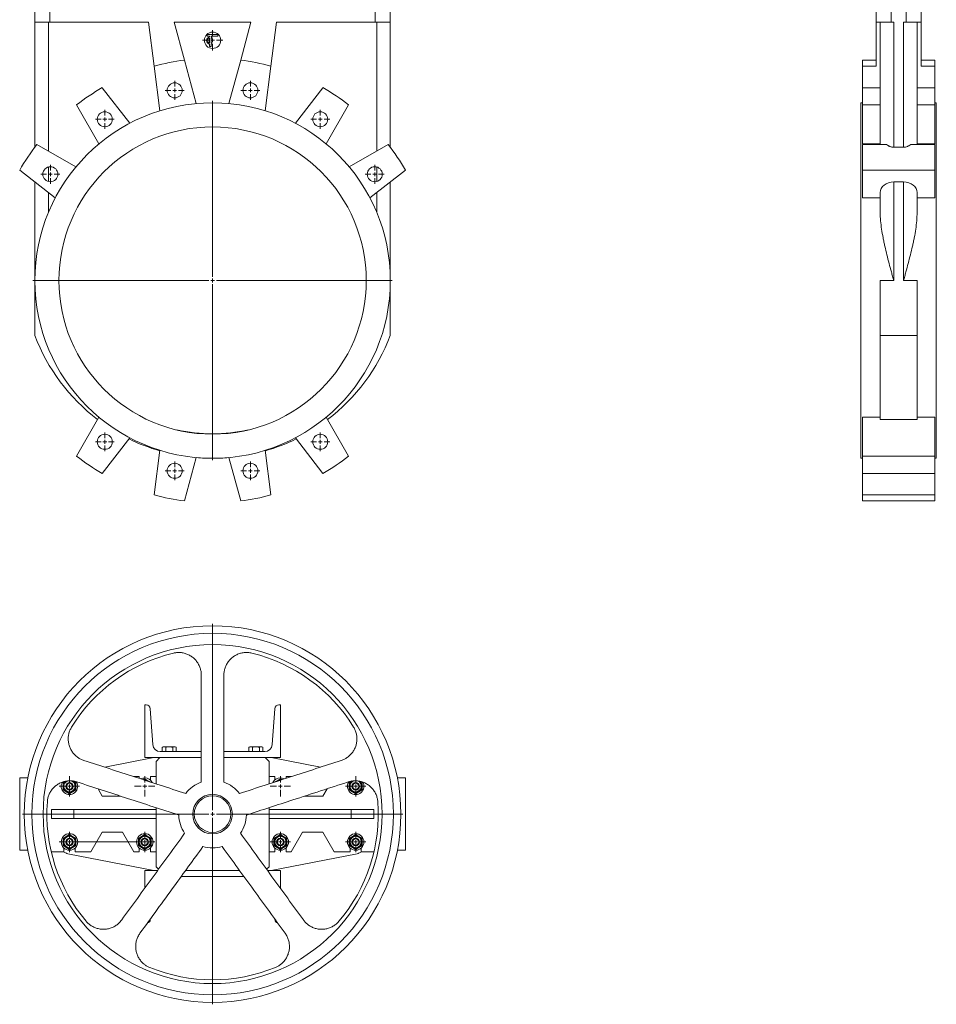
# Model space of a CAD drawing. Header units: millimetres. Extents: x -477 to 13693, y -1553 to 22661.
# Tile 1 of 2: x -477 to 11693, y -1553 to 11519. Entities that reach past the tile are written whole.
import ezdxf

# ---------------------------------------------------------------- set-up
doc = ezdxf.new("R2010")
doc.units = ezdxf.units.MM
doc.header["$LTSCALE"] = 10

# ---------------------------------------------------------------- blocks, each defined once
blk = doc.blocks.new('SW_CENTERMARKSYMBOL_0')
at = {"color": 0, "linetype": 'Continuous', "lineweight": 0}
for p, q in [((0, 50), (0, 2385)), ((-50, 0), (-2385, 0)), ((0, 0), (-25, 0)), ((0, 0), (0, 25)), ((0, 0), (0, -25)), ((0, 0), (25, 0)), ((50, 0), (2385, 0)), ((0, -50), (0, -2385))]:
    blk.add_line(p, q, dxfattribs=at)
blk = doc.blocks.new('SW_CENTERMARKSYMBOL_1')
at = {"color": 0, "linetype": 'Continuous', "lineweight": 0}
for p, q in [((-50, 0), (-125, 0)), ((0, 0), (-25, 0)), ((0, 50), (0, 125)), ((0, 0), (0, 25)), ((0, 0), (0, -25)), ((0, 0), (25, 0)), ((50, 0), (125, 0)), ((0, -50), (0, -125))]:
    blk.add_line(p, q, dxfattribs=at)
blk = doc.blocks.new('SW_CENTERMARKSYMBOL_2')
at = {"color": 0, "linetype": 'Continuous', "lineweight": 0}
for p, q in [((-50, 0), (-125, 0)), ((0, 0), (-25, 0)), ((0, 50), (0, 125)), ((0, 0), (0, 25)), ((0, 0), (0, -25)), ((0, 0), (25, 0)), ((50, 0), (125, 0)), ((0, -50), (0, -125))]:
    blk.add_line(p, q, dxfattribs=at)
blk = doc.blocks.new('SW_CENTERMARKSYMBOL_3')
at = {"color": 0, "linetype": 'Continuous', "lineweight": 0}
for p, q in [((-50, 0), (-125, 0)), ((0, 0), (-25, 0)), ((0, 50), (0, 125)), ((0, 0), (0, 25)), ((0, 0), (0, -25)), ((0, 0), (25, 0)), ((50, 0), (125, 0)), ((0, -50), (0, -125))]:
    blk.add_line(p, q, dxfattribs=at)
blk = doc.blocks.new('SW_CENTERMARKSYMBOL_4')
at = {"color": 0, "linetype": 'Continuous', "lineweight": 0}
for p, q in [((-50, 0), (-125, 0)), ((0, 0), (-25, 0)), ((0, 50), (0, 125)), ((0, 0), (0, 25)), ((0, 0), (0, -25)), ((0, 0), (25, 0)), ((50, 0), (125, 0)), ((0, -50), (0, -125))]:
    blk.add_line(p, q, dxfattribs=at)
blk = doc.blocks.new('SW_CENTERMARKSYMBOL_5')
at = {"color": 0, "linetype": 'Continuous', "lineweight": 0}
for p, q in [((-50, 0), (-125, 0)), ((0, 0), (-25, 0)), ((0, 50), (0, 125)), ((0, 0), (0, 25)), ((0, 0), (0, -25)), ((0, 0), (25, 0)), ((50, 0), (125, 0)), ((0, -50), (0, -125))]:
    blk.add_line(p, q, dxfattribs=at)
blk = doc.blocks.new('SW_CENTERMARKSYMBOL_6')
at = {"color": 0, "linetype": 'Continuous', "lineweight": 0}
for p, q in [((-50, 0), (-125, 0)), ((0, 0), (-25, 0)), ((0, 50), (0, 125)), ((0, 0), (0, 25)), ((0, 0), (0, -25)), ((0, 0), (25, 0)), ((50, 0), (125, 0)), ((0, -50), (0, -125))]:
    blk.add_line(p, q, dxfattribs=at)
blk = doc.blocks.new('SW_CENTERMARKSYMBOL_7')
at = {"color": 0, "linetype": 'Continuous', "lineweight": 0}
for p, q in [((-50, 0), (-125, 0)), ((0, 0), (-25, 0)), ((0, 50), (0, 125)), ((0, 0), (0, 25)), ((0, 0), (0, -25)), ((0, 0), (25, 0)), ((50, 0), (125, 0)), ((0, -50), (0, -125))]:
    blk.add_line(p, q, dxfattribs=at)
blk = doc.blocks.new('SW_CENTERMARKSYMBOL_8')
at = {"color": 0, "linetype": 'Continuous', "lineweight": 0}
for p, q in [((-50, 0), (-125, 0)), ((0, 0), (-25, 0)), ((0, 50), (0, 125)), ((0, 0), (0, 25)), ((0, 0), (0, -25)), ((0, 0), (25, 0)), ((50, 0), (125, 0)), ((0, -50), (0, -125))]:
    blk.add_line(p, q, dxfattribs=at)
blk = doc.blocks.new('SW_CENTERMARKSYMBOL_9')
at = {"color": 0, "linetype": 'Continuous', "lineweight": 0}
for p, q in [((-50, 0), (-125, 0)), ((0, 0), (-25, 0)), ((0, 50), (0, 125)), ((0, 0), (0, 25)), ((0, 0), (0, -25)), ((0, 0), (25, 0)), ((50, 0), (125, 0)), ((0, -50), (0, -125))]:
    blk.add_line(p, q, dxfattribs=at)
blk = doc.blocks.new('SW_CENTERMARKSYMBOL_10')
at = {"color": 0, "linetype": 'Continuous', "lineweight": 0}
for p, q in [((-50, 0), (-125, 0)), ((0, 0), (-25, 0)), ((0, 50), (0, 125)), ((0, 0), (0, 25)), ((0, 0), (0, -25)), ((0, 0), (25, 0)), ((50, 0), (125, 0)), ((0, -50), (0, -125))]:
    blk.add_line(p, q, dxfattribs=at)
blk = doc.blocks.new('SW_CENTERMARKSYMBOL_11')
at = {"color": 0, "linetype": 'Continuous', "lineweight": 0}
for p, q in [((0, 50), (0, 134)), ((-50, 0), (-134, 0)), ((0, 0), (-25, 0)), ((0, 0), (0, 25)), ((0, 0), (0, -25)), ((0, 0), (25, 0)), ((50, 0), (134, 0)), ((0, -50), (0, -134))]:
    blk.add_line(p, q, dxfattribs=at)
blk = doc.blocks.new('SW_CENTERMARKSYMBOL_20')
at = {"color": 0, "linetype": 'Continuous', "lineweight": 0}
for p, q in [((0, 50), (0, 2525)), ((-50, 0), (-2525, 0)), ((0, 0), (-25, 0)), ((0, 0), (0, 25)), ((0, 0), (0, -25)), ((0, 0), (25, 0)), ((50, 0), (2525, 0)), ((0, -50), (0, -2525))]:
    blk.add_line(p, q, dxfattribs=at)
blk = doc.blocks.new('SW_CENTERMARKSYMBOL_21')
at = {"color": 0, "linetype": 'Continuous', "lineweight": 0}
for p, q in [((0, 50), (0, 135)), ((-50, 0), (-135, 0)), ((0, 0), (-25, 0)), ((0, 0), (0, 25)), ((0, 0), (0, -25)), ((0, 0), (25, 0)), ((50, 0), (135, 0)), ((0, -50), (0, -135))]:
    blk.add_line(p, q, dxfattribs=at)
blk = doc.blocks.new('SW_CENTERMARKSYMBOL_22')
at = {"color": 0, "linetype": 'Continuous', "lineweight": 0}
for p, q in [((0, 50), (0, 135)), ((-50, 0), (-135, 0)), ((0, 0), (-25, 0)), ((0, 0), (0, 25)), ((0, 0), (0, -25)), ((0, 0), (25, 0)), ((50, 0), (135, 0)), ((0, -50), (0, -135))]:
    blk.add_line(p, q, dxfattribs=at)
blk = doc.blocks.new('SW_CENTERMARKSYMBOL_23')
at = {"color": 0, "linetype": 'Continuous', "lineweight": 0}
for p, q in [((0, 50), (0, 135)), ((-50, 0), (-135, 0)), ((0, 0), (-25, 0)), ((0, 0), (0, 25)), ((0, 0), (0, -25)), ((0, 0), (25, 0)), ((50, 0), (135, 0)), ((0, -50), (0, -135))]:
    blk.add_line(p, q, dxfattribs=at)
blk = doc.blocks.new('SW_CENTERMARKSYMBOL_24')
at = {"color": 0, "linetype": 'Continuous', "lineweight": 0}
for p, q in [((0, 50), (0, 135)), ((-50, 0), (-135, 0)), ((0, 0), (-25, 0)), ((0, 0), (0, 25)), ((0, 0), (0, -25)), ((0, 0), (25, 0)), ((50, 0), (135, 0)), ((0, -50), (0, -135))]:
    blk.add_line(p, q, dxfattribs=at)
blk = doc.blocks.new('SW_CENTERMARKSYMBOL_25')
at = {"color": 0, "linetype": 'Continuous', "lineweight": 0}
for p, q in [((0, 50), (0, 135)), ((-50, 0), (-135, 0)), ((0, 0), (-25, 0)), ((0, 0), (0, 25)), ((0, 0), (0, -25)), ((0, 0), (25, 0)), ((50, 0), (135, 0)), ((0, -50), (0, -135))]:
    blk.add_line(p, q, dxfattribs=at)
blk = doc.blocks.new('SW_CENTERMARKSYMBOL_26')
at = {"color": 0, "linetype": 'Continuous', "lineweight": 0}
for p, q in [((0, 50), (0, 135)), ((-50, 0), (-135, 0)), ((0, 0), (-25, 0)), ((0, 0), (0, 25)), ((0, 0), (0, -25)), ((0, 0), (25, 0)), ((50, 0), (135, 0)), ((0, -50), (0, -135))]:
    blk.add_line(p, q, dxfattribs=at)
blk = doc.blocks.new('SW_CENTERMARKSYMBOL_27')
at = {"color": 0, "linetype": 'Continuous', "lineweight": 0}
for p, q in [((0, 50), (0, 135)), ((1000, 50), (1000, 135)), ((-50, 0), (-135, 0)), ((0, 0), (-25, 0)), ((0, 0), (0, 25)), ((0, 0), (0, -25)), ((0, 0), (25, 0)), ((50, 0), (950, 0)), ((1000, 0), (975, 0)), ((1000, 0), (1000, 25)), ((1000, 0), (1000, -25)), ((1000, 0), (1025, 0)), ((1050, 0), (1135, 0)), ((0, -50), (0, -135)), ((1000, -50), (1000, -135))]:
    blk.add_line(p, q, dxfattribs=at)

msp = doc.modelspace()

# ---------------------------------------------------------------- linework, layer by layer
at = {"color": 7, "linetype": 'Continuous', "lineweight": 15}
for p, q in [((-276, 11486), (-276, 11816)), ((-76, 11486), (-76, 11816)), ((4244, 11486), (4244, 11816)), ((4444, 11486), (4444, 11816)), ((10893, 11486), (10893, 11816)), ((11093, 11486), (11093, 11816)), ((11293, 11486), (11293, 11816)), ((11493, 11486), (11493, 11816)), ((-76, 11486), (-276, 11486)), ((-276, 9826), (-276, 11486)), ((-96, 9774), (-96, 11486)), ((1234, 11486), (-76, 11486)), ((1234, 11486), (1309, 10902)), ((2594, 11486), (1573, 11486)), ((1711, 10982), (1573, 11486)), ((2594, 11486), (2457, 10982)), ((2859, 10902), (2933, 11486)), ((4244, 11486), (2933, 11486)), ((4444, 11486), (4244, 11486)), ((4264, 9774), (4264, 11486)), ((4444, 9826), (4444, 11486)), ((11093, 11486), (10893, 11486)), ((10893, 11486), (10893, 10902)), ((10948, 9861), (10948, 11486)), ((11128, 11486), (11093, 11486)), ((11128, 9826), (11128, 11486)), ((11293, 11486), (11258, 11486)), ((11258, 9826), (11258, 11486)), ((11493, 11486), (11293, 11486)), ((11438, 9861), (11438, 11486)), ((11493, 11486), (11493, 10902)), ((2014, 11302), (2014, 11322)), ((2014, 11322), (2154, 11322)), ((2044, 11302), (2014, 11302)), ((2044, 11291), (2044, 11302)), ((2044, 11208), (2044, 11275)), ((2154, 11302), (2064, 11302)), ((2064, 11291), (2064, 11302)), ((2064, 11208), (2064, 11275)), ((2079, 11285), (2071, 11272)), ((2154, 11322), (2154, 11302)), ((2044, 11162), (2044, 11193)), ((2044, 11162), (2064, 11162)), ((2064, 11162), (2064, 11193)), ((2079, 11198), (2071, 11211)), ((1868, 10406), (1711, 10982)), ((2457, 10982), (2300, 10406)), ((10713, 10982), (10713, 10902)), ((10893, 10982), (10713, 10982)), ((11673, 10982), (11493, 10982)), ((11673, 10982), (11673, 10902)), ((1309, 10902), (1384, 10309)), ((2784, 10309), (2859, 10902)), ((10713, 10902), (10713, 10616)), ((10893, 10902), (10713, 10902)), ((11673, 10902), (11493, 10902)), ((11673, 10902), (11673, 10616)), ((985, 10144), (619, 10616)), ((3548, 10616), (3183, 10144)), ((10713, 10616), (10713, 10389)), ((10948, 10616), (10713, 10616)), ((11673, 10616), (11438, 10616)), ((11673, 10616), (11673, 10389)), ((278, 10389), (575, 9870)), ((3593, 9870), (3889, 10389)), ((10713, 10416), (10693, 10416)), ((10693, 10416), (10693, 5696)), ((10713, 10389), (10713, 9870)), ((10948, 10389), (10713, 10389)), ((11673, 10389), (11438, 10389)), ((11693, 10416), (11673, 10416)), ((11673, 10389), (11673, 9870)), ((11693, 10416), (11693, 5696)), ((269, 9565), (-249, 9861)), ((4417, 9861), (3898, 9565)), ((10948, 9870), (10713, 9870)), ((11033, 9861), (10713, 9861)), ((10713, 9861), (10713, 9520)), ((11258, 9826), (11128, 9826)), ((11673, 9861), (11353, 9861)), ((11673, 9870), (11438, 9870)), ((11673, 9861), (11673, 9520)), ((-96, 9371), (-96, 9564)), ((4264, 9371), (4264, 9564)), ((-477, 9520), (-5, 9154)), ((4172, 9154), (4645, 9520)), ((10713, 9520), (10713, 9154)), ((11673, 9520), (10713, 9520)), ((11673, 9520), (11673, 9154)), ((-276, 8056), (-276, 9365)), ((4444, 8056), (4444, 9365)), ((11128, 9365), (11258, 9365)), ((11128, 8056), (11128, 9365)), ((11258, 8056), (11258, 9365)), ((-96, 8960), (-96, 9225)), ((4264, 8960), (4264, 9225)), ((10948, 9154), (10713, 9154)), ((10948, 8960), (10948, 9225)), ((11438, 8960), (11438, 9225)), ((11673, 9154), (11438, 9154)), ((-276, 8056), (-276, 7328)), ((4444, 8056), (4444, 7328)), ((11128, 8056), (10948, 8056)), ((10948, 8056), (10948, 7328)), ((11438, 8056), (11258, 8056)), ((11438, 8056), (11438, 7328)), ((11438, 7328), (10948, 7328)), ((10948, 7328), (10948, 6210)), ((11438, 7328), (11438, 6210)), ((575, 6241), (278, 5723)), ((3889, 5723), (3593, 6241)), ((10948, 6241), (10713, 6241)), ((10713, 6241), (10713, 5723)), ((10948, 6210), (11438, 6210)), ((11673, 6241), (11438, 6241)), ((11673, 6241), (11673, 5723)), ((619, 5495), (985, 5967)), ((3183, 5967), (3548, 5495)), ((1384, 5802), (1309, 5209)), ((2859, 5209), (2784, 5802)), ((1711, 5129), (1868, 5705)), ((2300, 5705), (2457, 5129)), ((10693, 5696), (10713, 5696)), ((11673, 5723), (10713, 5723)), ((10713, 5723), (10713, 5495)), ((11673, 5723), (11673, 5495)), ((11673, 5696), (11693, 5696)), ((11673, 5495), (10713, 5495)), ((10713, 5495), (10713, 5209)), ((11673, 5495), (11673, 5209)), ((11673, 5209), (10713, 5209)), ((10713, 5209), (10713, 5129)), ((11673, 5129), (10713, 5129)), ((11673, 5209), (11673, 5129)), ((1184, 2422), (1202, 2422)), ((1184, 1722), (1184, 2422)), ((1257, 2370), (1291, 1895)), ((2877, 1895), (2910, 2370)), ((2965, 2422), (2984, 2422)), ((2984, 2422), (2984, 1722)), ((1429, 1866), (1416, 1859)), ((1416, 1859), (1416, 1802)), ((1429, 1866), (1436, 1866)), ((1443, 1866), (1436, 1866)), ((1443, 1866), (1502, 1866)), ((1463, 1859), (1463, 1802)), ((1515, 1866), (1502, 1866)), ((1515, 1866), (1575, 1866)), ((1555, 1859), (1555, 1802)), ((1581, 1866), (1575, 1866)), ((1581, 1866), (1589, 1866)), ((1601, 1859), (1589, 1866)), ((1601, 1859), (1601, 1802)), ((2579, 1866), (2566, 1859)), ((2566, 1859), (2566, 1802)), ((2579, 1866), (2586, 1866)), ((2593, 1866), (2586, 1866)), ((2593, 1866), (2652, 1866)), ((2613, 1859), (2613, 1802)), ((2665, 1866), (2652, 1866)), ((2665, 1866), (2725, 1866)), ((2705, 1859), (2705, 1802)), ((2731, 1866), (2725, 1866)), ((2731, 1866), (2739, 1866)), ((2751, 1859), (2739, 1866)), ((2751, 1859), (2751, 1802)), ((1305, 1722), (652, 1595)), ((1934, 1722), (1184, 1722)), ((1384, 1722), (1334, 1672)), ((1390, 1802), (1934, 1802)), ((2234, 1802), (2777, 1802)), ((2984, 1722), (2234, 1722)), ((2834, 1672), (2784, 1722)), ((3516, 1595), (2863, 1722)), ((1334, 1672), (1334, 1373)), ((2834, 1373), (2834, 1672)), ((-477, 492), (-477, 1452)), ((-370, 1452), (-477, 1452)), ((1109, 1472), (1039, 1472)), ((1109, 1446), (1109, 1472)), ((1164, 1428), (1184, 1440)), ((1184, 1440), (1226, 1415)), ((1259, 1472), (1259, 1422)), ((1334, 1472), (1259, 1472)), ((2909, 1472), (2834, 1472)), ((2909, 1422), (2909, 1472)), ((2984, 1440), (2941, 1415)), ((3004, 1428), (2984, 1440)), ((3129, 1472), (3059, 1472)), ((3059, 1472), (3059, 1446)), ((4645, 1452), (4537, 1452)), ((4645, 492), (4645, 1452)), ((99, 1391), (126, 1406)), ((99, 1342), (99, 1391)), ((99, 1293), (99, 1342)), ((236, 1410), (269, 1391)), ((269, 1391), (269, 1342)), ((269, 1342), (269, 1293)), ((619, 1212), (563, 1308)), ((1226, 1415), (1255, 1399)), ((2941, 1415), (2912, 1399)), ((3604, 1308), (3549, 1212)), ((3932, 1410), (3899, 1391)), ((3899, 1391), (3899, 1342)), ((3899, 1342), (3899, 1293)), ((4069, 1391), (4042, 1406)), ((4069, 1342), (4069, 1391)), ((4069, 1293), (4069, 1342)), ((141, 1268), (99, 1293)), ((184, 1243), (141, 1268)), ((226, 1268), (184, 1243)), ((269, 1293), (226, 1268)), ((860, 1212), (619, 1212)), ((3549, 1212), (3308, 1212)), ((3899, 1293), (3941, 1268)), ((3941, 1268), (3984, 1243)), ((3984, 1243), (4026, 1268)), ((4026, 1268), (4069, 1293)), ((1334, 1058), (1334, 272)), ((2834, 272), (2834, 1058)), ((-56, 912), (-56, 1032)), ((-56, 1032), (244, 1032)), ((244, 1032), (244, 912)), ((1334, 1032), (244, 1032)), ((3924, 1032), (2834, 1032)), ((3924, 912), (3924, 1032)), ((3924, 1032), (4224, 1032)), ((4224, 1032), (4224, 912)), ((244, 912), (-56, 912)), ((244, 912), (1334, 912)), ((2834, 912), (3924, 912)), ((4224, 912), (3924, 912)), ((141, 675), (99, 651)), ((184, 700), (141, 675)), ((226, 675), (184, 700)), ((269, 651), (226, 675)), ((469, 472), (619, 732)), ((619, 732), (889, 732)), ((889, 732), (1039, 472)), ((1141, 675), (1099, 651)), ((1184, 700), (1141, 675)), ((1226, 675), (1184, 700)), ((1269, 651), (1226, 675)), ((2899, 651), (2941, 675)), ((2941, 675), (2984, 700)), ((2984, 700), (3026, 675)), ((3026, 675), (3069, 651)), ((3129, 472), (3279, 732)), ((3279, 732), (3549, 732)), ((3549, 732), (3699, 472)), ((3899, 651), (3941, 675)), ((3941, 675), (3984, 700)), ((3984, 700), (4026, 675)), ((4026, 675), (4069, 651)), ((99, 651), (99, 602)), ((99, 602), (99, 553)), ((99, 553), (141, 528)), ((141, 528), (184, 503)), ((184, 503), (226, 528)), ((226, 528), (269, 553)), ((269, 602), (269, 651)), ((269, 553), (269, 602)), ((1099, 651), (1099, 602)), ((1099, 602), (1099, 553)), ((1099, 553), (1141, 528)), ((1141, 528), (1184, 503)), ((1184, 503), (1226, 528)), ((1226, 528), (1269, 553)), ((1269, 602), (1269, 651)), ((1269, 553), (1269, 602)), ((2899, 602), (2899, 651)), ((2899, 553), (2899, 602)), ((2941, 528), (2899, 553)), ((2984, 503), (2941, 528)), ((3026, 528), (2984, 503)), ((3069, 553), (3026, 528)), ((3069, 651), (3069, 602)), ((3069, 602), (3069, 553)), ((3899, 602), (3899, 651)), ((3899, 553), (3899, 602)), ((3941, 528), (3899, 553)), ((3984, 503), (3941, 528)), ((4026, 528), (3984, 503)), ((4069, 553), (4026, 528)), ((4069, 651), (4069, 602)), ((4069, 602), (4069, 553)), ((-370, 492), (-477, 492)), ((-59, 472), (109, 472)), ((106, 472), (164, 443)), ((109, 472), (109, 521)), ((164, 443), (1305, 222)), ((259, 521), (259, 472)), ((259, 472), (469, 472)), ((1039, 472), (1109, 472)), ((1109, 472), (1109, 521)), ((1259, 521), (1259, 472)), ((1259, 472), (1334, 472)), ((2834, 472), (2909, 472)), ((2863, 222), (4004, 443)), ((2909, 472), (2909, 521)), ((3059, 521), (3059, 472)), ((3059, 472), (3129, 472)), ((3699, 472), (3909, 472)), ((3909, 472), (3909, 521)), ((4004, 443), (4062, 472)), ((4059, 521), (4059, 472)), ((4059, 472), (4226, 472)), ((4645, 492), (4537, 492)), ((1334, 272), (1366, 239)), ((2801, 239), (2834, 272)), ((1353, 222), (1184, 222)), ((1184, 222), (1184, -12)), ((1666, 142), (2501, 142)), ((2443, 222), (1724, 222)), ((2984, 222), (2814, 222)), ((2984, -12), (2984, 222)), ((1257, -427), (1258, -420)), ((2910, -420), (2910, -427))]:
    msp.add_line(p, q, dxfattribs=at)
for centre, radius in [((2084, 11246), 109), ((1581, 10581), 100), ((2586, 10581), 100), ((2084, 8056), 2360), ((653, 10197), 100), ((3514, 10197), 100), ((2084, 8056), 2040), ((-70, 9467), 100), ((4237, 9467), 100), ((653, 5915), 100), ((3514, 5915), 100), ((1581, 5530), 100), ((2586, 5530), 100), ((2084, 972), 2500), ((2084, 972), 2400), ((2084, 972), 2250), ((184, 1342), 50), ((184, 1342), 40), ((3984, 1342), 50), ((3984, 1342), 40), ((2084, 972), 263), ((2084, 972), 243), ((184, 602), 110), ((184, 602), 85), ((184, 602), 75), ((1184, 602), 110), ((1184, 602), 85), ((1184, 602), 75), ((2984, 602), 110), ((2984, 602), 85), ((2984, 602), 75), ((3984, 602), 110), ((3984, 602), 85), ((3984, 602), 75), ((184, 602), 50), ((184, 602), 40), ((1184, 602), 50), ((1184, 602), 40), ((2984, 602), 50), ((2984, 602), 40), ((3984, 602), 50), ((3984, 602), 40)]:
    msp.add_circle(centre, radius, dxfattribs=at)
for centre, radius, start, end in [((2054, 11242), 50, 101.537, 258.463), ((2054, 11242), 35, 106.6015, 253.3985), ((2054, 11242), 50, 60, 78.463), ((2054, 11242), 35, 60, 73.3985), ((2054, 11242), 35, 286.6015, 300), ((2054, 11242), 50, 281.537, 300), ((2084, 8056), 2950, 97.2652, 105.2348), ((2084, 8056), 2950, 74.7652, 82.7348), ((2084, 8056), 2950, 119.7652, 127.7348), ((2084, 8056), 2950, 52.2652, 60.2348), ((2084, 8056), 2950, 142.2652, 150.2348), ((2084, 8056), 2950, 29.7652, 37.7348), ((2084, 8218), 2522, 200.6692, 232.7502), ((2084, 8218), 2522, 307.2498, 339.3308), ((2084, 8256), 2235, 257.7441, 282.2559), ((2084, 8218), 2522, 243.8962, 253.8716), ((2084, 8218), 2522, 286.1284, 296.1038), ((2084, 8056), 2950, 232.2652, 240.2348), ((2084, 8218), 2522, 265.0843, 270), ((2084, 8218), 2522, 270, 274.9157), ((2084, 8056), 2950, 299.7652, 307.7348), ((2084, 8056), 2950, 254.7652, 262.7348), ((2084, 8056), 2950, 277.2652, 285.2348), ((2084, 972), 2200, 103.7002, 148.2998), ((2084, 972), 2200, 31.7002, 76.2998), ((1202, 2367), 55, 4, 90), ((2965, 2367), 55, 90, 176), ((1390, 1902), 100, 184, 270), ((2777, 1902), 100, 270, 356), ((1184, 1342), 110, 90, 117.43), ((1184, 1342), 110, 26.1943, 90), ((2984, 1342), 110, 90, 153.8057), ((2984, 1342), 110, 62.57, 90), ((184, 1342), 110, 149.5679, 30.7053), ((184, 1342), 85, 128.2543, 270), ((184, 1342), 85, 270, 55.0917), ((1184, 1342), 85, 47.9445, 95.8877), ((2084, 972), 450, 109.4712, 142.5288), ((2084, 972), 450, 37.4712, 70.5288), ((2984, 1342), 85, 82.8982, 133.7347), ((3984, 1342), 110, 149.2947, 30.5389), ((3984, 1342), 85, 124.8764, 270), ((3984, 1342), 85, 270, 52.8237), ((2084, 972), 2200, 175.7002, 220.2998), ((2084, 972), 2200, 319.7002, 4.2998), ((2084, 972), 450, 181.4712, 214.5288), ((2084, 972), 450, 325.4712, 358.5288), ((2084, 972), 450, 253.4712, 286.5288), ((184, 521), 80, 232.9821, 255.0179), ((3984, 521), 80, 284.9821, 307.0179), ((1202, -423), 55, 286.5855, 356), ((2965, -423), 55, 184, 254.3129), ((2084, 972), 2200, 247.7002, 292.2998)]:
    msp.add_arc(centre, radius, start, end, dxfattribs=at)
at = {"color": 8, "linetype": 'Continuous', "lineweight": 15}
for centre, start, end in [((184, 1342), 106.814, 270), ((184, 1342), 270, 78.8848), ((3984, 1342), 101.6107, 270), ((3984, 1342), 270, 69.5675)]:
    msp.add_arc(centre, 75, start, end, dxfattribs=at)
at = {"color": 7, "linetype": 'Continuous', "lineweight": 15}
for centre, start_param, end_param in [((11128, 9225), 1.570796, 3.141593), ((11258, 9225), 0, 1.570796)]:
    msp.add_ellipse(centre, major_axis=(180, 0), ratio=0.774283, start_param=start_param, end_param=end_param, dxfattribs=at)
for points, knots in [([(11128, 9826), (11119, 9826), (11110, 9826), (11097, 9829), (11093, 9830), (11084, 9833), (11080, 9834), (11072, 9837), (11068, 9839), (11061, 9843), (11057, 9845), (11046, 9851), (11040, 9856), (11033, 9861)], [0, 0, 0, 0, 0.25, 0.25, 0.375, 0.375, 0.5, 0.5, 0.625, 0.625, 0.75, 0.75, 1, 1, 1, 1]), ([(11353, 9861), (11347, 9856), (11340, 9851), (11329, 9845), (11325, 9843), (11318, 9839), (11314, 9837), (11302, 9832), (11293, 9830), (11281, 9827), (11276, 9827), (11267, 9826), (11263, 9826), (11258, 9826)], [0, 0, 0, 0, 0.25, 0.25, 0.375, 0.375, 0.5, 0.5, 0.75, 0.75, 0.875, 0.875, 1, 1, 1, 1]), ([(10948, 8960), (10948, 8923), (10950, 8886), (10956, 8812), (10961, 8775), (10972, 8700), (10979, 8662), (10990, 8605), (10993, 8586), (11001, 8549), (11006, 8530), (11027, 8435), (11046, 8360), (11076, 8246), (11086, 8208), (11102, 8151), (11107, 8132), (11115, 8103), (11119, 8089), (11123, 8075), (11125, 8065), (11127, 8060), (11128, 8056)], [0, 0, 0, 0, 0.125, 0.125, 0.25, 0.25, 0.375, 0.375, 0.4375, 0.4375, 0.5, 0.5, 0.75, 0.75, 0.875, 0.875, 0.9375, 0.9375, 0.96875, 0.984375, 0.984375, 1, 1, 1, 1]), ([(11438, 8960), (11438, 8923), (11436, 8886), (11430, 8812), (11425, 8775), (11414, 8700), (11408, 8662), (11397, 8605), (11393, 8586), (11385, 8549), (11381, 8530), (11359, 8435), (11340, 8360), (11310, 8246), (11300, 8208), (11284, 8151), (11279, 8132), (11271, 8103), (11267, 8089), (11263, 8075), (11261, 8065), (11259, 8060), (11258, 8056)], [0, 0, 0, 0, 0.125, 0.125, 0.25, 0.25, 0.375, 0.375, 0.4375, 0.4375, 0.5, 0.5, 0.75, 0.75, 0.875, 0.875, 0.9375, 0.9375, 0.96875, 0.984375, 0.984375, 1, 1, 1, 1]), ([(1934, 2818), (1933, 2833), (1932, 2865), (1920, 2912), (1900, 2958), (1873, 3001), (1839, 3038), (1799, 3070), (1755, 3094), (1707, 3110), (1657, 3118), (1608, 3118), (1577, 3112), (1563, 3109)], [0, 0, 0, 0, 0.088007, 0.176013, 0.269461, 0.362906, 0.455664, 0.548418, 0.64081, 0.733198, 0.825606, 0.918012, 1, 1, 1, 1]), ([(2234, 2818), (2234, 2832), (2236, 2860), (2245, 2904), (2263, 2949), (2289, 2993), (2322, 3032), (2361, 3064), (2405, 3090), (2452, 3108), (2502, 3117), (2554, 3119), (2588, 3112), (2605, 3109)], [0, 0, 0, 0, 0.078173, 0.156347, 0.250474, 0.344599, 0.437949, 0.531296, 0.624673, 0.718047, 0.810906, 0.903764, 1, 1, 1, 1]), ([(1934, 2818), (1934, 2581), (1934, 2107), (1934, 1633), (1934, 1396)], [0, 0, 0, 0, 0.498773, 1, 1, 1, 1]), ([(2234, 2818), (2234, 2634), (2234, 2306), (2234, 1832), (2234, 1541), (2234, 1396)], [0, 0, 0, 0, 0.386401, 0.6932, 1, 1, 1, 1]), ([(375, 1685), (361, 1690), (332, 1700), (292, 1725), (255, 1756), (222, 1795), (196, 1838), (178, 1885), (168, 1935), (166, 1985), (173, 2035), (188, 2084), (204, 2113), (212, 2128)], [0, 0, 0, 0, 0.083119, 0.166237, 0.259722, 0.353205, 0.445996, 0.538783, 0.631197, 0.723607, 0.816038, 0.908467, 1, 1, 1, 1]), ([(3793, 1685), (3807, 1690), (3835, 1700), (3875, 1725), (3913, 1756), (3946, 1795), (3971, 1838), (3990, 1885), (4000, 1935), (4001, 1985), (3994, 2035), (3980, 2084), (3964, 2113), (3956, 2128)], [0, 0, 0, 0, 0.083119, 0.166237, 0.259722, 0.353205, 0.445996, 0.538783, 0.631197, 0.723607, 0.816038, 0.908467, 1, 1, 1, 1]), ([(1436, 1866), (1435, 1865), (1428, 1865), (1421, 1861), (1416, 1859)], [0, 0, 0, 0, 0.241244, 1, 1, 1, 1]), ([(1463, 1859), (1461, 1859), (1455, 1863), (1448, 1865), (1443, 1866)], [0, 0, 0, 0, 0.221714, 1, 1, 1, 1]), ([(1502, 1866), (1496, 1865), (1483, 1864), (1470, 1861), (1463, 1859)], [0, 0, 0, 0, 0.440376, 1, 1, 1, 1]), ([(1555, 1859), (1550, 1860), (1537, 1864), (1523, 1865), (1515, 1866)], [0, 0, 0, 0, 0.410469, 1, 1, 1, 1]), ([(1575, 1866), (1573, 1865), (1567, 1865), (1560, 1861), (1555, 1859)], [0, 0, 0, 0, 0.241232, 1, 1, 1, 1]), ([(1601, 1859), (1600, 1859), (1593, 1863), (1587, 1865), (1581, 1866)], [0, 0, 0, 0, 0.221713, 1, 1, 1, 1]), ([(2586, 1866), (2585, 1865), (2578, 1865), (2571, 1861), (2566, 1859)], [0, 0, 0, 0, 0.241244, 1, 1, 1, 1]), ([(2613, 1859), (2611, 1859), (2605, 1863), (2598, 1865), (2593, 1866)], [0, 0, 0, 0, 0.221713, 1, 1, 1, 1]), ([(2652, 1866), (2646, 1865), (2633, 1864), (2620, 1861), (2613, 1859)], [0, 0, 0, 0, 0.440376, 1, 1, 1, 1]), ([(2705, 1859), (2700, 1860), (2687, 1864), (2673, 1865), (2665, 1866)], [0, 0, 0, 0, 0.41047, 1, 1, 1, 1]), ([(2725, 1866), (2723, 1865), (2717, 1865), (2710, 1861), (2705, 1859)], [0, 0, 0, 0, 0.241231, 1, 1, 1, 1]), ([(2751, 1859), (2750, 1859), (2743, 1863), (2737, 1865), (2731, 1866)], [0, 0, 0, 0, 0.221713, 1, 1, 1, 1]), ([(375, 1685), (599, 1612), (1050, 1465), (1501, 1319), (1727, 1245)], [0, 0, 0, 0, 0.498773, 1, 1, 1, 1]), ([(3793, 1685), (3568, 1612), (3118, 1465), (2667, 1319), (2441, 1245)], [0, 0, 0, 0, 0.498773, 1, 1, 1, 1]), ([(282, 1399), (271, 1403), (244, 1410), (199, 1415), (148, 1413), (98, 1401), (51, 1382), (8, 1355), (-30, 1321), (-61, 1282), (-86, 1237), (-103, 1190), (-109, 1156), (-110, 1138), (-110, 1137)], [0, 0, 0, 0, 0.062796, 0.156664, 0.250531, 0.343881, 0.437228, 0.530605, 0.623978, 0.716732, 0.809483, 0.901626, 0.993768, 1, 1, 1, 1]), ([(282, 1399), (507, 1326), (957, 1180), (1408, 1033), (1634, 960)], [0, 0, 0, 0, 0.4987726, 1, 1, 1, 1]), ([(3886, 1399), (3640, 1320), (3190, 1173), (2739, 1027), (2534, 960)], [0, 0, 0, 0, 0.545147, 1, 1, 1, 1]), ([(3886, 1399), (3897, 1403), (3925, 1411), (3971, 1415), (4022, 1412), (4071, 1401), (4119, 1381), (4162, 1353), (4200, 1319), (4231, 1279), (4255, 1234), (4271, 1186), (4276, 1153), (4278, 1137)], [0, 0, 0, 0, 0.065564, 0.159835, 0.254105, 0.348394, 0.44268, 0.536582, 0.630481, 0.723669, 0.816854, 0.908428, 1, 1, 1, 1]), ([(877, -434), (1016, -242), (1295, 141), (1573, 524), (1713, 717)], [0, 0, 0, 0, 0.498773, 1, 1, 1, 1]), ([(3290, -434), (3151, -242), (2872, 141), (2594, 525), (2455, 717)], [0, 0, 0, 0, 0.499999, 1, 1, 1, 1]), ([(1120, -610), (1272, -401), (1551, -17), (1829, 366), (1956, 540)], [0, 0, 0, 0, 0.546291, 1, 1, 1, 1]), ([(3047, -610), (2909, -419), (2630, -35), (2351, 348), (2212, 540)], [0, 0, 0, 0, 0.498773, 1, 1, 1, 1]), ([(877, -434), (864, -450), (840, -479), (796, -512), (751, -536), (702, -551), (652, -558), (602, -557), (552, -547), (505, -529), (465, -506), (432, -479), (414, -461), (406, -451)], [0, 0, 0, 0, 0.116779, 0.210456, 0.304131, 0.397098, 0.490061, 0.582604, 0.675142, 0.767704, 0.860264, 0.930132, 1, 1, 1, 1]), ([(3290, -434), (3299, -444), (3316, -466), (3349, -496), (3389, -522), (3435, -543), (3485, -555), (3536, -559), (3587, -554), (3636, -541), (3682, -519), (3725, -490), (3749, -464), (3762, -451)], [0, 0, 0, 0, 0.0759858, 0.1519708, 0.2460089, 0.3400444, 0.4341055, 0.5281633, 0.6217476, 0.7153288, 0.8081995, 0.9010685, 1, 1, 1, 1]), ([(1120, -610), (1110, -625), (1091, -654), (1073, -703), (1063, -753), (1062, -804), (1069, -855), (1085, -903), (1109, -949), (1140, -989), (1175, -1021), (1212, -1047), (1236, -1058), (1249, -1064)], [0, 0, 0, 0, 0.098487, 0.192677, 0.286865, 0.381075, 0.475283, 0.569066, 0.662846, 0.755909, 0.84897, 0.924485, 1, 1, 1, 1]), ([(3047, -610), (3057, -625), (3076, -654), (3094, -703), (3104, -753), (3106, -804), (3098, -855), (3082, -903), (3059, -949), (3028, -989), (2993, -1021), (2956, -1047), (2931, -1058), (2919, -1064)], [0, 0, 0, 0, 0.098487, 0.192677, 0.286865, 0.381075, 0.475283, 0.569066, 0.662846, 0.755909, 0.84897, 0.924485, 1, 1, 1, 1])]:
    msp.add_open_spline(points, degree=3, knots=knots, dxfattribs=at)

# ---------------------------------------------------------------- block references
at = {"color": 7, "linetype": 'Continuous', "lineweight": 0}
for name, p in [('SW_CENTERMARKSYMBOL_11', (2084, 11246)), ('SW_CENTERMARKSYMBOL_1', (1581, 10581)), ('SW_CENTERMARKSYMBOL_6', (2586, 10581)), ('SW_CENTERMARKSYMBOL_0', (2084, 8056)), ('SW_CENTERMARKSYMBOL_2', (653, 10197)), ('SW_CENTERMARKSYMBOL_5', (3514, 10197)), ('SW_CENTERMARKSYMBOL_3', (-70, 9467)), ('SW_CENTERMARKSYMBOL_4', (4237, 9467)), ('SW_CENTERMARKSYMBOL_9', (653, 5915)), ('SW_CENTERMARKSYMBOL_8', (3514, 5915)), ('SW_CENTERMARKSYMBOL_10', (1581, 5530)), ('SW_CENTERMARKSYMBOL_7', (2586, 5530)), ('SW_CENTERMARKSYMBOL_20', (2084, 972)), ('SW_CENTERMARKSYMBOL_25', (184, 1342)), ('SW_CENTERMARKSYMBOL_24', (1184, 1342)), ('SW_CENTERMARKSYMBOL_23', (2984, 1342)), ('SW_CENTERMARKSYMBOL_22', (3984, 1342)), ('SW_CENTERMARKSYMBOL_27', (184, 602)), ('SW_CENTERMARKSYMBOL_26', (2984, 602)), ('SW_CENTERMARKSYMBOL_21', (3984, 602))]:
    msp.add_blockref(name, p, dxfattribs=at)

doc.saveas('drawing.dxf')
